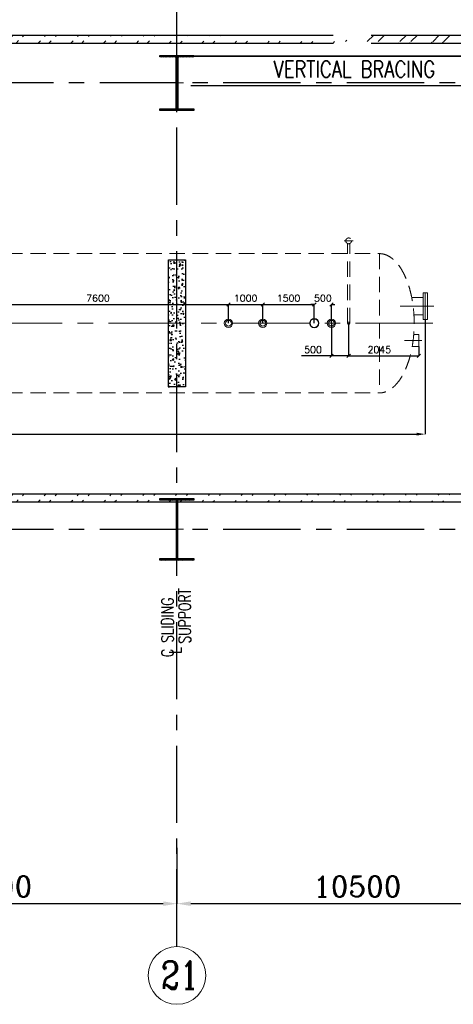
# Model space of a CAD drawing. Header units: inches. Extents: x 0 to 1544102, y -487208 to 23144100.
# Tile 57 of 256: x 245015 to 257645, y -206411 to -177741. Entities that reach past the tile are written whole.
import ezdxf

# ---------------------------------------------------------------- set-up
doc = ezdxf.new("R2010")
doc.units = ezdxf.units.IN
doc.header["$LTSCALE"] = 1800
doc.header["$MEASUREMENT"] = 0
for name, pattern in [('CENTER', [2, 1.25, -0.25, 0.25, -0.25]), ('DASHED', [0.75, 0.5, -0.25]), ('HIDDEN', [0.375, 0.25, -0.125])]:
    doc.linetypes.add(name, pattern=pattern)
doc.layers.get('0').update_dxf_attribs({"color": 253, "lineweight": 9})
for name, color, linetype in [('BRACING', 1, 'HIDDEN'), ('COL', 1, 'Continuous'), ('CONCRETE', 145, 'Continuous'), ('GRID', 251, 'CENTER'), ('TEXT', 3, 'Continuous'), ('WALL', 6, 'Continuous')]:
    doc.layers.add(name, color=color, linetype=linetype)
for name, color, linetype, lineweight in [('CEN', 2, 'CENTER', 15), ('DIM', 4, 'Continuous', 18), ('EQUIP', 8, 'HIDDEN', 9)]:
    doc.layers.add(name, color=color, linetype=linetype, lineweight=lineweight)
doc.styles.add('ROMANC', font='ROMANC.SHX')
doc.styles.add('ROMANS', font='romans.shx')
doc.dimstyles.new('HALF', dxfattribs={"dimtxt": 200, "dimasz": 100, "dimexe": 0, "dimexo": 0, "dimgap": 80, "dimtad": 1, "dimdec": 0, "dimzin": 0, "dimdsep": 46, "dimtxsty": 'ROMANS', "dimblk": 'OBLIQUE', "dimcen": 0, "dimclrd": 256, "dimclre": 9, "dimclrt": 256, "dimadec": 0, "dimazin": 0, "dimtfac": 0.09, "dimtdec": 0, "dimtix": 1, "dimtofl": 0, "dimtmove": 0, "dimatfit": 3, "dimldrblk": 'DOT', "dimfxl": 1, "dimtolj": 1, "dimtzin": 0, "dimarcsym": 0})
doc.dimstyles.new('K2', dxfattribs={"dimtxt": 600, "dimasz": 400, "dimexe": 200, "dimexo": 200, "dimgap": 200, "dimtad": 1, "dimdec": 0, "dimzin": 0, "dimdsep": 46, "dimtxsty": 'ROMANC', "dimcen": 0.09, "dimclrd": 256, "dimclrt": 4, "dimadec": 0, "dimazin": 0, "dimtfac": 1, "dimtdec": 0, "dimtofl": 0, "dimtmove": 1, "dimatfit": 3, "dimfxl": 0.18, "dimtolj": 1, "dimtzin": 0, "dimarcsym": 0})
doc.dimstyles.new('STANDARD1', dxfattribs={"dimtxt": 300, "dimasz": 250, "dimexe": 0, "dimexo": 0, "dimgap": 80, "dimtad": 1, "dimdec": 0, "dimzin": 0, "dimdsep": 46, "dimtxsty": 'ROMANS', "dimcen": 0, "dimclrd": 4, "dimclre": 4, "dimclrt": 7, "dimadec": 0, "dimazin": 0, "dimtfac": 0.09, "dimtdec": 0, "dimtix": 1, "dimtofl": 0, "dimtmove": 0, "dimatfit": 3, "dimfxl": 1, "dimtolj": 1, "dimtzin": 0, "dimarcsym": 0})
pattern_1 = [(45, (-320647.8, -240592.44), (-477.2971, 477.2971), []), (45, (-320329.6, -240592.44), (-477.2971, 477.2971), [])]

# ---------------------------------------------------------------- blocks, each defined once
blk = doc.blocks.new('*D256')
at = {"layer": 'DIM', "color": 0, "lineweight": -2, "transparency": 16777216}
for p, q in [((249596, -201856), (249596, -203481)), ((260096, -203000), (260096, -203481))]:
    blk.add_line(p, q, dxfattribs=at)
at = {"layer": 'DIM', "lineweight": -2, "transparency": 16777216}
blk.add_line((259696, -203481), (249996, -203481), dxfattribs=at)
at = {"layer": 'DIM', "transparency": 16777216}
for points in [[(249996, -203415), (249996, -203548), (249596, -203481)], [(259696, -203415), (259696, -203548), (260096, -203481)]]:
    blk.add_solid(points, dxfattribs=at)
at = {"layer": 'DIM', "color": 4, "transparency": 16777216, "insert": (254846, -202981), "char_height": 600, "attachment_point": 5, "style": 'ROMANC'}
blk.add_mtext('\\A1;10500', dxfattribs=at)
blk = doc.blocks.new('*D257')
at = {"layer": 'DIM', "color": 0, "lineweight": -2, "transparency": 16777216}
for p, q in [((238596, -201856), (238596, -203481)), ((249596, -203000), (249596, -203481))]:
    blk.add_line(p, q, dxfattribs=at)
at = {"layer": 'DIM', "lineweight": -2, "transparency": 16777216}
blk.add_line((249196, -203481), (238996, -203481), dxfattribs=at)
at = {"layer": 'DIM', "transparency": 16777216}
for points in [[(238996, -203415), (238996, -203548), (238596, -203481)], [(249196, -203415), (249196, -203548), (249596, -203481)]]:
    blk.add_solid(points, dxfattribs=at)
at = {"layer": 'DIM', "color": 4, "transparency": 16777216, "insert": (244096, -202981), "char_height": 600, "attachment_point": 5, "style": 'ROMANC'}
blk.add_mtext('\\A1;11000', dxfattribs=at)
blk = doc.blocks.new('C-ROW COLUMN')
at = {"layer": 'COL'}
h = blk.add_hatch(dxfattribs=at)
h.set_pattern_fill('ANSI31', color=256, scale=200, style=0)
h.set_pattern_definition([(45, (-1315.907, -6.545), (-17.6776695, 17.6776695), [])])
h.paths.add_polyline_path([(77950, 120865), (76960, 120865), (76960, 120820), (77950, 120820)])
h.paths.add_polyline_path([(77478, 120820), (77433, 120820), (77433, 119310), (77478, 119310)])
h.paths.add_polyline_path([(77950, 119310), (76960, 119310), (76960, 119265), (77950, 119265)])
at = {"layer": 'CEN'}
for p, q in [((77455, 119265), (77455, 120865)), ((77264, 120065), (77647, 120065))]:
    blk.add_line(p, q, dxfattribs=at)
at = {"layer": 'COL'}
for points in [[(76960, 120865), (77950, 120865), (77950, 120820), (76960, 120820)], [(77433, 120820), (77478, 120820), (77478, 119310), (77433, 119310)], [(76960, 119310), (77950, 119310), (77950, 119265), (76960, 119265)]]:
    blk.add_lwpolyline(points, close=True, dxfattribs=at)
blk = doc.blocks.new('B-ROW COLUMN')
at = {"layer": 'COL'}
h = blk.add_hatch(dxfattribs=at)
h.set_pattern_fill('ANSI31', color=256, scale=200, style=0)
h.set_pattern_definition([(45, (155648.048, 63141.767), (-17.67767, 17.67767), [])])
h.paths.add_polyline_path([(171095, 85178), (172085, 85178), (172085, 85128), (171095, 85128)])
h.paths.add_polyline_path([(171574, 86878), (171606, 86878), (171606, 85178), (171574, 85178)])
h.paths.add_polyline_path([(171095, 86928), (172085, 86928), (172085, 86878), (171095, 86878)])
blk.add_line((171590, 85128), (171590, 86928))
at = {"layer": 'CEN'}
for p, q in [((171590, 85128), (171590, 86928)), ((171399, 86028), (171782, 86028))]:
    blk.add_line(p, q, dxfattribs=at)
at = {"layer": 'COL'}
for points in [[(171095, 86928), (172085, 86928), (172085, 86878), (171095, 86878)], [(171574, 86878), (171606, 86878), (171606, 85178), (171574, 85178)], [(171095, 85178), (172085, 85178), (172085, 85128), (171095, 85128)]]:
    blk.add_lwpolyline(points, close=True, dxfattribs=at)
blk = doc.blocks.new('DEAERATOR')
for centre, radius in [((12500, 0), 121), ((12500, 0), 84), ((13500, 0), 121), ((13500, 0), 84), ((15000, 0), 136), ((15000, 0), 124), ((15500, 0), 121), ((15500, 0), 84)]:
    blk.add_circle(centre, radius)
at = {"layer": 'CEN'}
for p, q in [((18482, 500), (17496, 500)), ((-23396, 0), (18548, 0)), ((18130, -500), (17629, -500))]:
    blk.add_line(p, q, dxfattribs=at)
at = {"layer": 'EQUIP'}
for p, q in [((15866, 2400), (16134, 2400)), ((15970, 0), (15970, 2322)), ((16030, 0), (16030, 2322)), ((-16895, 2028), (16895, 2028)), ((16895, 2028), (16895, -2028)), ((17896, -322), (18045, -322)), ((18045, -322), (18045, -678)), ((17851, -678), (18045, -678)), ((-16895, -2028), (16895, -2028))]:
    blk.add_line(p, q, dxfattribs=at)
at = {"layer": 'EQUIP', "linetype": 'DASHED'}
for p, q in [((18166, 888), (18166, 112)), ((18166, 888), (18230, 888)), ((18230, 888), (18230, 112)), ((18294, 888), (18230, 888)), ((18294, 888), (18294, 112)), ((17836, 754), (18166, 754)), ((17898, 246), (18166, 246)), ((18230, 112), (18166, 112)), ((18230, 112), (18294, 112))]:
    blk.add_line(p, q, dxfattribs=at)
at = {"layer": 'EQUIP'}
for centre, radius in [((16000, 2400), 84), ((16000, 0), 30)]:
    blk.add_circle(centre, radius, dxfattribs=at)
at = {"layer": 'EQUIP', "extrusion": (0, 0, -1)}
blk.add_ellipse((16895, 0), major_axis=(0, -2028), ratio=0.5, start_param=3.141593, end_param=6.283185, dxfattribs=at)
blk = doc.blocks.new('*D306')
at = {"layer": 'DIM', "color": 4, "lineweight": -2, "transparency": 16777216}
for p, q in [((256826, -186469), (256826, -189809)), ((220366, -186969), (220366, -189809)), ((220616, -189809), (256576, -189809))]:
    blk.add_line(p, q, dxfattribs=at)
at = {"layer": 'DIM', "color": 4, "transparency": 16777216}
for points in [[(220616, -189767), (220616, -189851), (220366, -189809)], [(256576, -189767), (256576, -189851), (256826, -189809)]]:
    blk.add_solid(points, dxfattribs=at)
at = {"layer": 'DIM', "color": 7, "transparency": 16777216, "insert": (242360, -189579), "char_height": 300, "attachment_point": 5, "style": 'ROMANS'}
blk.add_mtext('\\A1;36460', dxfattribs=at)
blk = doc.blocks.new('_Oblique')
at = {"color": 0, "linetype": 'ByBlock', "lineweight": -2}
blk.add_line((-0.5, -0.5), (0.5, 0.5), dxfattribs=at)
blk = doc.blocks.new('*D331')
at = {"layer": 'DIM', "color": 9, "lineweight": -2, "transparency": 16777216}
for p, q in [((254596, -186581), (254596, -187531)), ((256641, -187259), (256641, -187531))]:
    blk.add_line(p, q, dxfattribs=at)
at = {"layer": 'DIM', "lineweight": -2, "transparency": 16777216}
blk.add_line((254596, -187531), (256641, -187531), dxfattribs=at)
at = {"layer": 'DIM', "lineweight": -2, "transparency": 16777216, "xscale": 100, "yscale": 100, "zscale": 100, "rotation": 180}
blk.add_blockref('_Oblique', (254596, -187531), dxfattribs=at)
at = {"layer": 'DIM', "lineweight": -2, "transparency": 16777216, "xscale": 100, "yscale": 100, "zscale": 100}
blk.add_blockref('_Oblique', (256641, -187531), dxfattribs=at)
at = {"layer": 'DIM', "transparency": 16777216, "insert": (255491, -187351), "char_height": 200, "attachment_point": 5, "style": 'ROMANS'}
blk.add_mtext('\\A1;2045', dxfattribs=at)
blk = doc.blocks.new('_Dot')
at = {"color": 0, "linetype": 'ByBlock', "lineweight": -2}
blk.add_line((-0.5, 0), (-1, 0), dxfattribs=at)
at = {"color": 0, "linetype": 'ByBlock', "const_width": 0.5}
blk.add_lwpolyline([(-0.25, 0, 1), (0.25, 0, 1)], format="xyb", close=True, dxfattribs=at)
blk = doc.blocks.new('*D341')
at = {"layer": 'DIM', "color": 9, "lineweight": -2, "transparency": 16777216}
for p, q in [((243496, -186581), (243496, -186031)), ((251096, -186581), (251096, -186031))]:
    blk.add_line(p, q, dxfattribs=at)
at = {"layer": 'DIM', "lineweight": -2, "transparency": 16777216}
blk.add_line((243496, -186031), (251096, -186031), dxfattribs=at)
at = {"layer": 'DIM', "lineweight": -2, "transparency": 16777216, "xscale": 100, "yscale": 100, "zscale": 100, "rotation": 180}
blk.add_blockref('_Oblique', (243496, -186031), dxfattribs=at)
at = {"layer": 'DIM', "lineweight": -2, "transparency": 16777216, "xscale": 100, "yscale": 100, "zscale": 100}
blk.add_blockref('_Oblique', (251096, -186031), dxfattribs=at)
at = {"layer": 'DIM', "transparency": 16777216, "insert": (247296, -185851), "char_height": 200, "attachment_point": 5, "style": 'ROMANS'}
blk.add_mtext('\\A1;7600', dxfattribs=at)
blk = doc.blocks.new('*D342')
at = {"layer": 'DIM', "color": 9, "lineweight": -2, "transparency": 16777216}
for p, q in [((251096, -186581), (251096, -186031)), ((252096, -186581), (252096, -186031))]:
    blk.add_line(p, q, dxfattribs=at)
at = {"layer": 'DIM', "lineweight": -2, "transparency": 16777216}
blk.add_line((251096, -186031), (252096, -186031), dxfattribs=at)
at = {"layer": 'DIM', "lineweight": -2, "transparency": 16777216, "xscale": 100, "yscale": 100, "zscale": 100, "rotation": 180}
blk.add_blockref('_Oblique', (251096, -186031), dxfattribs=at)
at = {"layer": 'DIM', "lineweight": -2, "transparency": 16777216, "xscale": 100, "yscale": 100, "zscale": 100}
blk.add_blockref('_Oblique', (252096, -186031), dxfattribs=at)
at = {"layer": 'DIM', "transparency": 16777216, "insert": (251596, -185851), "char_height": 200, "attachment_point": 5, "style": 'ROMANS'}
blk.add_mtext('\\A1;1000', dxfattribs=at)
blk = doc.blocks.new('*D343')
at = {"layer": 'DIM', "color": 9, "lineweight": -2, "transparency": 16777216}
for p, q in [((252096, -186581), (252096, -186031)), ((253596, -186581), (253596, -186031))]:
    blk.add_line(p, q, dxfattribs=at)
at = {"layer": 'DIM', "lineweight": -2, "transparency": 16777216}
blk.add_line((252096, -186031), (253596, -186031), dxfattribs=at)
at = {"layer": 'DIM', "lineweight": -2, "transparency": 16777216, "xscale": 100, "yscale": 100, "zscale": 100, "rotation": 180}
blk.add_blockref('_Oblique', (252096, -186031), dxfattribs=at)
at = {"layer": 'DIM', "lineweight": -2, "transparency": 16777216, "xscale": 100, "yscale": 100, "zscale": 100}
blk.add_blockref('_Oblique', (253596, -186031), dxfattribs=at)
at = {"layer": 'DIM', "transparency": 16777216, "insert": (252846, -185851), "char_height": 200, "attachment_point": 5, "style": 'ROMANS'}
blk.add_mtext('\\A1;1500', dxfattribs=at)
blk = doc.blocks.new('*D344')
at = {"layer": 'DIM', "lineweight": -2, "transparency": 16777216}
for p, q in [((253596, -186031), (253496, -186031)), ((254096, -186031), (254196, -186031))]:
    blk.add_line(p, q, dxfattribs=at)
at = {"layer": 'DIM', "color": 9, "lineweight": -2, "transparency": 16777216}
for p, q in [((253596, -186581), (253596, -186031)), ((254096, -186581), (254096, -186031))]:
    blk.add_line(p, q, dxfattribs=at)
at = {"layer": 'DIM', "lineweight": -2, "transparency": 16777216, "xscale": 100, "yscale": 100, "zscale": 100}
blk.add_blockref('_Oblique', (253596, -186031), dxfattribs=at)
at = {"layer": 'DIM', "lineweight": -2, "transparency": 16777216, "xscale": 100, "yscale": 100, "zscale": 100, "rotation": 180}
blk.add_blockref('_Oblique', (254096, -186031), dxfattribs=at)
at = {"layer": 'DIM', "transparency": 16777216, "insert": (253846, -185851), "char_height": 200, "attachment_point": 5, "style": 'ROMANS'}
blk.add_mtext('\\A1;500', dxfattribs=at)
blk = doc.blocks.new('*D345')
at = {"layer": 'DIM', "color": 9, "lineweight": -2, "transparency": 16777216}
for p, q in [((254096, -186581), (254096, -187531)), ((254596, -186581), (254596, -187531))]:
    blk.add_line(p, q, dxfattribs=at)
at = {"layer": 'DIM', "lineweight": -2, "transparency": 16777216}
for p, q in [((254096, -187531), (253222, -187531)), ((254596, -187531), (254096, -187531))]:
    blk.add_line(p, q, dxfattribs=at)
at = {"layer": 'DIM', "lineweight": -2, "transparency": 16777216, "xscale": 100, "yscale": 100, "zscale": 100, "rotation": 180}
blk.add_blockref('_Oblique', (254096, -187531), dxfattribs=at)
at = {"layer": 'DIM', "lineweight": -2, "transparency": 16777216, "xscale": 100, "yscale": 100, "zscale": 100}
blk.add_blockref('_Oblique', (254596, -187531), dxfattribs=at)
at = {"layer": 'DIM', "transparency": 16777216, "insert": (253559, -187351), "char_height": 200, "attachment_point": 5, "style": 'ROMANS'}
blk.add_mtext('\\A1;500', dxfattribs=at)

msp = doc.modelspace()

# ---------------------------------------------------------------- hatches: boundary and pattern name
h = msp.add_hatch()
h.set_pattern_fill('ANSI32', color=256, scale=1800, style=0)
h.set_pattern_definition(pattern_1)
edge = h.paths.add_edge_path()
edge.add_line((181169.57, -178191.1), (206945.97, -178191.1))
edge.add_line((181169.57, -178421.1), (206945.97, -178421.1))
edge.add_line((164695.97, -178191.1), (179169.57, -178191.1))
edge.add_line((164695.97, -178421.1), (179169.57, -178421.1))
edge.add_line((208445.97, -178191.1), (254145.97, -178191.1))
edge.add_line((208445.97, -178421.1), (254145.97, -178421.1))
edge.add_line((255255.97, -178191.1), (272835.97, -178191.1))
edge.add_line((255255.97, -178421.1), (272605.97, -178421.1))
edge.add_line((272835.97, -184617.97), (272835.97, -178191.1))
edge.add_line((272605.97, -184594.56), (272605.97, -178421.1))
h = msp.add_hatch()
h.set_pattern_fill('ANSI32', color=256, scale=1800, style=0)
h.set_pattern_definition(pattern_1)
edge = h.paths.add_edge_path()
edge.add_line((157279.99, -191551.1), (272605.97, -191551.1))
edge.add_line((157495.97, -191781.1), (272835.97, -191781.1))
at = {"layer": 'CONCRETE'}
h = msp.add_hatch(dxfattribs=at)
h.set_pattern_fill('AR-CONC', color=256, scale=50, style=0)
h.set_pattern_definition([(50, (157293.92, -237801.18), (358.6301, -31.3761), [37.5, -412.5]), (355, (157293.92, -237801.18), (-69.3757, 376.0961), [30, -330]), (100.4514, (157323.8, -237803.8), (289.2547, 344.7198), [31.8701, -350.571]), (46.1842, (157293.9, -237701.18), (533.6205, -82.7595), [56.25, -618.75]), (96.6356, (157338.4, -237708.07), (467.3314, 487.059), [47.8051, -525.8565]), (351.1842, (157293.9, -237701.2), (467.331, 487.0593), [45, -495]), (21, (157343.92, -237726.18), (298.4535, -201.30945), [37.5, -412.5]), (326, (157343.92, -237726.18), (121.6577, 362.575), [30, -330]), (71.4514, (157368.8, -237742.95), (420.1113, 161.2652), [31.8701, -350.571]), (37.5, (157293.92, -237801.18), (6.07993, 166.44693), [0, -326, 0, -335, 0, -331.25]), (7.5, (157293.92, -237801.18), (131.53477, 197.20586), [0, -191, 0, -318.5, 0, -126.25]), (327.5, (157182.42, -237801.18), (266.91122, -11.27744), [0, -125, 0, -390, 0, -517.5]), (317.5, (157132.42, -237801.18), (291.5931, 50.0525), [0, -162.5, 0, -259, 0, -367.5])])
h.paths.add_polyline_path([(249345.97, -184731.1), (249345.97, -186581.1), (249595.97, -186581.1), (249595.97, -184731.1)])
h.paths.add_polyline_path([(249345.97, -186581.1), (249345.97, -188431.1), (249595.97, -188431.1), (249595.97, -186581.1)])
h.paths.add_polyline_path([(249845.97, -186581.1), (249845.97, -184731.1), (249595.97, -184731.1), (249595.97, -186581.1)])
h.paths.add_polyline_path([(249845.97, -188431.1), (249845.97, -186581.1), (249595.97, -186581.1), (249595.97, -188431.1)])

# ---------------------------------------------------------------- linework, layer by layer
msp.add_circle((249595.97, -205571.03), 840.34)
msp.add_circle((249595.97, -205571.03), 840.34)
at = {"layer": 'BRACING', "const_width": 40}
for points in [[(249995.97, -178803.6), (259695.97, -178803.6)], [(249995.97, -179658.6), (259695.97, -179658.6)]]:
    msp.add_lwpolyline(points, dxfattribs=at)
at = {"layer": 'CONCRETE'}
msp.add_lwpolyline([(249345.97, -184731.1), (249845.97, -184731.1), (249845.97, -188431.1), (249345.97, -188431.1)], close=True, dxfattribs=at)
at = {"layer": 'GRID'}
for p, q in [((249595.97, -204730.69), (249595.97, -176081.1)), ((278395.97, -179581.1), (19295.97, -179581.1)), ((278395.97, -192581.1), (19295.97, -192581.1))]:
    msp.add_line(p, q, dxfattribs=at)
at = {"layer": 'WALL'}
for p, q in [((208445.97, -178191.1), (254145.97, -178191.1)), ((255255.97, -178191.1), (272835.97, -178191.1)), ((208445.97, -178421.1), (254145.97, -178421.1)), ((255255.97, -178421.1), (272605.97, -178421.1)), ((157279.99, -191551.1), (272605.97, -191551.1)), ((157495.97, -191781.1), (272835.97, -191781.1))]:
    msp.add_line(p, q, dxfattribs=at)

# ---------------------------------------------------------------- block references
for name, p in [('C-ROW COLUMN', (172140.53, -299646.24)), ('DEAERATOR', (238595.97, -186581.1)), ('B-ROW COLUMN', (78005.74, -278608.72))]:
    msp.add_blockref(name, p)

# ---------------------------------------------------------------- texts
at = {"layer": 'TEXT', "color": 3, "style": 'ROMANS', "width": 0.75}
for s, p in [('SUPPORT', (249995.97, -195905.22)), ('C SLIDING', (249495.97, -196299.72)), ('L', (249722.97, -196200.22))]:
    msp.add_text(s, height=350, rotation=90, dxfattribs=at).set_placement(p)
at = {"layer": 'TEXT', "style": 'ROMANC', "width": 0.8}
msp.add_text('21', height=800, dxfattribs=at).set_placement((249127.66, -205959.32))
at = {"layer": 'TEXT', "insert": (252410.52, -178941.1), "char_height": 480, "width": 6467.9149, "attachment_point": 1, "style": 'ROMANS'}
msp.add_mtext('{\\W0.8;VERTICAL BRACING}', dxfattribs=at)

# ---------------------------------------------------------------- dimensions: what is measured, and where the dimension line sits
at = {"layer": 'DIM'}
for base, p1, p2, picture, middle in [((251095.97, -186031.1), (243495.97, -186581.1), (251095.97, -186581.1), '*D341', (247295.97, -185851.1)), ((252095.97, -186031.1), (251095.97, -186581.1), (252095.97, -186581.1), '*D342', (251595.97, -185851.1)), ((253595.97, -186031.1), (252095.97, -186581.1), (253595.97, -186581.1), '*D343', (252845.97, -185851.1)), ((254095.97, -186031.1), (253595.97, -186581.1), (254095.97, -186581.1), '*D344', (253845.97, -185851.1))]:
    dim = msp.add_linear_dim(base=base, p1=p1, p2=p2, dimstyle='HALF', dxfattribs=at)
    dim.commit()
    dim.dimension.update_dxf_attribs({"geometry": picture, "text_midpoint": middle})
for base, p1, p2, dimstyle, picture, middle in [((256825.97, -189809.1), (220365.97, -186968.6), (256825.97, -186468.6), 'STANDARD1', '*D306', (242359.54, -189809.1)), ((254595.97, -187531.1), (254095.97, -186581.1), (254595.97, -186581.1), 'HALF', '*D345', (253558.82, -187531.1)), ((256640.97, -187531.1), (254595.97, -186581.1), (256640.97, -187259.1), 'HALF', '*D331', (255490.97, -187531.1))]:
    dim = msp.add_linear_dim(base=base, p1=p1, p2=p2, dimstyle=dimstyle, dxfattribs=at)
    dim.commit()
    dim.dimension.update_dxf_attribs({"geometry": picture, "text_midpoint": middle, "dimtype": 160})
for base, p1, p2, picture, middle in [((238595.97, -203481.39), (249595.97, -202999.71), (238595.97, -201855.82), '*D257', (244095.97, -202981.39)), ((249595.97, -203481.39), (260095.97, -202999.71), (249595.97, -201855.82), '*D256', (254845.97, -202981.39))]:
    dim = msp.add_linear_dim(base=base, p1=p1, p2=p2, angle=180, dimstyle='K2', override={"dimexe": 0, "dimexo": 0}, dxfattribs=at)
    dim.commit()
    dim.dimension.update_dxf_attribs({"geometry": picture, "text_midpoint": middle})

doc.saveas('drawing.dxf')
